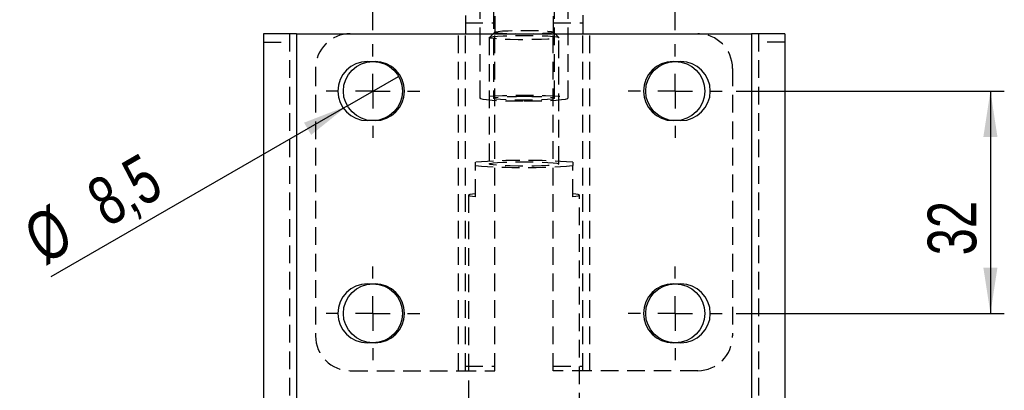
# Model space of a CAD drawing. Extents: x 121 to 968, y 26 to 742.
# Tile 8 of 10: x 826 to 968, y 570 to 623. Entities that reach past the tile are written whole.
import ezdxf

# ---------------------------------------------------------------- set-up
doc = ezdxf.new("R2010")
doc.units = 0
doc.header["$LTSCALE"] = 2
doc.linetypes.add('HIDDEN', pattern=[1.905, 1.27, -0.635])
doc.layers.get('0').update_dxf_attribs({"linetype": 'CONTINUOUS'})
doc.styles.add('SLDTEXTSTYLE0', font='TXT', dxfattribs={"width": 0.75})
doc.dimstyles.new('SLDDIMSTYLE2', dxfattribs={"dimtxt": 7, "dimasz": 6.604, "dimexe": 0, "dimexo": 0.0625, "dimgap": 1.75, "dimtad": 1, "dimdec": 0, "dimrnd": 1e-09, "dimzin": 12, "dimtxsty": 'SLDTEXTSTYLE0', "dimsah": 1, "dimcen": 0.09, "dimazin": 3, "dimtfac": 1, "dimtdec": 0, "dimtmove": 0, "dimatfit": 3, "dimtolj": 1, "dimtzin": 12})
doc.dimstyles.new('SLDDIMSTYLE3', dxfattribs={"dimtxt": 7, "dimasz": 6.604, "dimexe": 0, "dimexo": 0.0625, "dimgap": 1.75, "dimtad": 1, "dimdec": 3, "dimrnd": 1e-09, "dimzin": 12, "dimtxsty": 'SLDTEXTSTYLE0', "dimsah": 1, "dimcen": 0.09, "dimazin": 3, "dimtfac": 1, "dimtdec": 3, "dimtofl": 0, "dimtmove": 0, "dimatfit": 3, "dimtolj": 1, "dimtzin": 12})
doc.dimstyles.new('SLDDIMSTYLE4', dxfattribs={"dimtxt": 7, "dimasz": 6.604, "dimexe": 0, "dimexo": 0.0625, "dimgap": 1.75, "dimtad": 1, "dimdec": 3, "dimrnd": 1e-09, "dimzin": 12, "dimtxsty": 'SLDTEXTSTYLE0', "dimblk1": 'NONE', "dimsah": 1, "dimcen": 0, "dimazin": 3, "dimtfac": 1, "dimtdec": 3, "dimtmove": 0, "dimatfit": 3, "dimtolj": 1, "dimtzin": 12})

# ---------------------------------------------------------------- blocks, each defined once
blk = doc.blocks.new('_D_5')
at = {"color": 179, "linetype": 'CONTINUOUS'}
for p, q in [((876.93, 621.85), (876.93, 630.76)), ((920.43, 621.85), (920.43, 630.76)), ((876.93, 628.76), (864.23, 628.76)), ((920.43, 628.76), (876.93, 628.76)), ((920.43, 628.76), (948.52, 628.76))]:
    blk.add_line(p, q, dxfattribs=at)
for points in [[(876.93, 628.76), (870.33, 629.78), (870.33, 627.75)], [(920.43, 628.76), (927.03, 627.75), (927.03, 629.78)]]:
    blk.add_solid(points, dxfattribs=at)
at = {"color": 179, "linetype": 'CONTINUOUS', "insert": (932.49, 637.79, -21.43), "char_height": 7, "attachment_point": 1, "style": 'SLDTEXTSTYLE0'}
blk.add_mtext('44', dxfattribs=at)
blk = doc.blocks.new('_D_6')
at = {"color": 179, "linetype": 'CONTINUOUS'}
for p, q in [((929.18, 613.1), (967.79, 613.1)), ((965.79, 613.1), (965.79, 581.1)), ((929.18, 581.1), (967.79, 581.1))]:
    blk.add_line(p, q, dxfattribs=at)
for points in [[(965.79, 613.1), (964.77, 606.49), (966.8, 606.49)], [(965.79, 581.1), (966.8, 587.7), (964.77, 587.7)]]:
    blk.add_solid(points, dxfattribs=at)
at = {"color": 179, "linetype": 'CONTINUOUS', "insert": (956.76, 589.46, -21.43), "char_height": 7, "attachment_point": 1, "rotation": 90, "style": 'SLDTEXTSTYLE0'}
blk.add_mtext('32', dxfattribs=at)
blk = doc.blocks.new('_D_7')
at = {"color": 179, "linetype": 'CONTINUOUS'}
for q in [(880.61, 615.22), (830.59, 586.34)]:
    blk.add_line((873.25, 610.97), q, dxfattribs=at)
blk.add_solid([(873.25, 610.97), (867.02, 608.55), (868.04, 606.79)], dxfattribs=at)
at = {"color": 179, "linetype": 'CONTINUOUS', "char_height": 7, "attachment_point": 1, "rotation": 30, "style": 'SLDTEXTSTYLE0'}
for s, insert in [('8,5', (835.19, 599.48, -21.43)), ('%%c', (826.1, 594.11, -21.43))]:
    blk.add_mtext(s, dxfattribs=dict(at, insert=insert))
blk = doc.blocks.new('_NONE')
blk = doc.blocks.new('SW_CENTERMARKSYMBOL_13')
at = {"color": 0, "linetype": 'CONTINUOUS'}
for p, q in [((0, 5), (0, 6.75)), ((0, 0), (0, 2.5)), ((-5, 0), (-6.75, 0)), ((0, 0), (-2.5, 0)), ((0, 0), (0, -2.5)), ((0, 0), (2.5, 0)), ((5, 0), (6.75, 0)), ((0, -5), (0, -6.75))]:
    blk.add_line(p, q, dxfattribs=at)
blk = doc.blocks.new('SW_CENTERMARKSYMBOL_14')
at = {"color": 0, "linetype": 'CONTINUOUS'}
for p, q in [((0, 5), (0, 6.75)), ((0, 0), (0, 2.5)), ((-5, 0), (-6.75, 0)), ((0, 0), (-2.5, 0)), ((0, 0), (0, -2.5)), ((0, 0), (2.5, 0)), ((5, 0), (6.75, 0)), ((0, -5), (0, -6.75))]:
    blk.add_line(p, q, dxfattribs=at)
blk = doc.blocks.new('SW_CENTERMARKSYMBOL_15')
at = {"color": 0, "linetype": 'CONTINUOUS'}
for p, q in [((0, 5), (0, 6.75)), ((0, 0), (0, 2.5)), ((-5, 0), (-6.75, 0)), ((0, 0), (-2.5, 0)), ((0, 0), (0, -2.5)), ((0, 0), (2.5, 0)), ((5, 0), (6.75, 0)), ((0, -5), (0, -6.75))]:
    blk.add_line(p, q, dxfattribs=at)
blk = doc.blocks.new('SW_CENTERMARKSYMBOL_16')
at = {"color": 0, "linetype": 'CONTINUOUS'}
for p, q in [((0, 5), (0, 6.75)), ((0, 0), (0, 2.5)), ((-5, 0), (-6.75, 0)), ((0, 0), (-2.5, 0)), ((0, 0), (0, -2.5)), ((0, 0), (2.5, 0)), ((5, 0), (6.75, 0)), ((0, -5), (0, -6.75))]:
    blk.add_line(p, q, dxfattribs=at)

msp = doc.modelspace()

# ---------------------------------------------------------------- linework, layer by layer
at = {"color": 7, "linetype": 'HIDDEN'}
for p, q in [((892.330786, 667.964055), (892.330786, 612.073177)), ((905.030786, 612.073177), (905.030786, 667.964055)), ((894.280786, 636.026409), (894.280786, 612.073177)), ((903.080786, 612.073177), (903.080786, 636.026409)), ((890.230091, 622.913931), (894.480091, 622.913931)), ((902.881482, 622.913931), (907.131481, 622.913931)), ((864.930785, 621.347991), (864.930785, 530.847986)), ((865.930787, 621.347991), (865.930787, 530.847986)), ((889.230091, 572.847989), (889.230091, 621.347991)), ((890.230091, 572.847989), (890.230091, 621.347991)), ((893.680786, 620.804531), (893.680786, 602.607057)), ((894.456067, 621.586547), (893.690567, 620.824036)), ((894.480091, 572.847989), (894.480091, 621.347991)), ((902.881482, 572.847989), (902.881482, 621.347991)), ((903.671005, 620.824036), (902.905506, 621.586547)), ((903.680786, 602.607057), (903.680786, 620.804531)), ((907.131481, 572.847989), (907.131481, 621.347991)), ((908.131482, 572.847989), (908.131482, 621.347991)), ((931.430785, 621.347991), (931.430785, 530.847986)), ((932.430787, 621.347991), (932.430787, 530.847986)), ((861.180785, 620.131695), (864.930785, 620.131695)), ((936.180788, 620.131695), (932.430787, 620.131695)), ((868.680787, 616.347988), (868.680787, 577.847992)), ((928.680785, 616.347988), (928.680785, 577.847992)), ((891.680786, 602.365394), (891.680786, 602.848724)), ((891.680786, 597.874162), (891.680786, 602.365394)), ((905.680786, 602.848724), (905.680786, 602.365394)), ((905.680786, 597.874162), (905.680786, 602.365394)), ((890.680786, 598.115829), (890.680786, 513.780479)), ((906.680787, 513.780479), (906.680787, 598.115829)), ((873.680786, 572.847989), (889.230091, 572.847989)), ((889.230091, 572.847989), (894.480091, 572.847989)), ((890.230091, 573.495892), (894.480091, 573.495892)), ((902.881482, 573.495892), (907.131481, 573.495892)), ((908.131482, 572.847989), (902.881482, 572.847989)), ((923.680787, 572.847989), (908.131482, 572.847989))]:
    msp.add_line(p, q, dxfattribs=at)
at = {"color": 7, "linetype": 'CONTINUOUS'}
for p, q in [((890.230091, 623.97394), (890.230091, 621.347991)), ((894.480091, 623.883401), (894.480091, 621.347991)), ((902.881482, 623.885178), (902.881482, 621.347991)), ((907.131481, 624.041297), (907.131481, 621.347991)), ((861.180785, 621.347991), (861.180785, 530.847986)), ((865.930787, 621.347991), (861.180785, 621.347991)), ((865.930787, 621.347991), (865.930787, 530.847986)), ((865.930787, 621.347991), (931.430785, 621.347991)), ((931.430785, 621.347991), (931.430785, 530.847986)), ((936.180788, 621.347991), (931.430785, 621.347991)), ((936.180788, 621.347991), (936.180788, 530.847986)), ((876.130786, 617.34799), (877.230786, 617.34799)), ((920.130786, 617.34799), (921.230786, 617.34799)), ((877.230786, 608.847992), (876.130786, 608.847992)), ((921.230786, 608.847992), (920.130786, 608.847992)), ((876.130786, 585.347992), (877.230786, 585.347992)), ((920.130786, 585.347992), (921.230786, 585.347992)), ((877.230786, 576.84799), (876.130786, 576.84799)), ((921.230786, 576.84799), (920.130786, 576.84799))]:
    msp.add_line(p, q, dxfattribs=at)
at = {"color": 7, "linetype": 'HIDDEN', "flags": 128}
for points in [[(893.680786, 620.804531), (893.815562, 620.876477), (894.212623, 620.944549), (894.850564, 621.00507), (895.694993, 621.054781), (896.700387, 621.091002), (897.812545, 621.111778), (898.97151, 621.115987), (900.114802, 621.103411), (901.180786, 621.074718), (902.111994, 621.03146), (902.858225, 620.975968), (903.379249, 620.911234), (903.646978, 620.840748), (903.646978, 620.76831), (903.379249, 620.697823), (902.858225, 620.633089), (902.111994, 620.577601), (901.180786, 620.534343), (900.114802, 620.505651), (898.97151, 620.49307), (897.812545, 620.497284), (896.700387, 620.518059), (895.694993, 620.554277), (894.850564, 620.603987), (894.212623, 620.664512), (893.815562, 620.73258), (893.680786, 620.804531)], [(894.447786, 621.570037), (894.580774, 621.635721), (894.97138, 621.697281), (895.595062, 621.750844), (896.412631, 621.793048), (897.372717, 621.821237), (898.414994, 621.833642), (899.473971, 621.829485), (900.48311, 621.809025), (901.379002, 621.773549), (902.105355, 621.725284), (902.61653, 621.667267), (902.880408, 621.60314), (902.880408, 621.53693), (902.61653, 621.472803), (902.105355, 621.414785), (901.379002, 621.36652), (900.48311, 621.331044), (899.473971, 621.310585), (898.414994, 621.306428), (897.372717, 621.318833), (896.412631, 621.347026), (895.595062, 621.389226), (894.97138, 621.442792), (894.580774, 621.504349), (894.447786, 621.570037)], [(898.680786, 611.676955), (899.959032, 611.685065), (901.184946, 611.709063), (902.308339, 611.74797), (903.28322, 611.800191), (904.069677, 611.863588), (904.635512, 611.935568), (904.95756, 612.013177), (905.022636, 612.093245), (904.828076, 612.172493), (904.381845, 612.247673), (903.702212, 612.315708), (902.817002, 612.373815), (901.762454, 612.419614), (900.581742, 612.45123), (899.323205, 612.467368), (898.038367, 612.467368), (896.77983, 612.45123), (895.599119, 612.419614), (894.544571, 612.373815), (893.65936, 612.315708), (892.979727, 612.247673), (892.533496, 612.172493), (892.338936, 612.093245), (892.404012, 612.013177), (892.72606, 611.935568), (893.291895, 611.863588), (894.078352, 611.800191), (895.053233, 611.74797), (896.176626, 611.709063), (897.402541, 611.685065), (898.680786, 611.676955)], [(898.680786, 612.347727), (899.775022, 612.339099), (900.800502, 612.313767), (901.692793, 612.273314), (902.395829, 612.220288), (902.865435, 612.158016), (903.072104, 612.090417), (903.00285, 612.02173), (902.662025, 611.956281), (902.071044, 611.898174), (901.267041, 611.851064), (900.300534, 611.817908), (899.232252, 611.800794), (898.12932, 611.800794), (897.061038, 611.817908), (896.094531, 611.851064), (895.290528, 611.898174), (894.699547, 611.956281), (894.358722, 612.02173), (894.289468, 612.090417), (894.496137, 612.158016), (894.965743, 612.220288), (895.668779, 612.273314), (896.56107, 612.313767), (897.586551, 612.339099), (898.680786, 612.347727)], [(893.680786, 602.607057), (893.815562, 602.679008), (894.212623, 602.74708), (894.850564, 602.807601), (895.694993, 602.857311), (896.700387, 602.893529), (897.812545, 602.914304), (898.97151, 602.918518), (900.114802, 602.905937), (901.180786, 602.877245), (902.111994, 602.833991), (902.858225, 602.778499), (903.379249, 602.713765), (903.646978, 602.643278), (903.646978, 602.57084), (903.379249, 602.500354), (902.858225, 602.43562), (902.111994, 602.380128), (901.180786, 602.336873), (900.114802, 602.308181), (898.97151, 602.295597), (897.812545, 602.299814), (896.700387, 602.320586), (895.694993, 602.356807), (894.850564, 602.406518), (894.212623, 602.467039), (893.815562, 602.535111), (893.680786, 602.607057)], [(891.680786, 597.874162), (891.248566, 597.931129), (890.934819, 597.991032), (890.744549, 598.052931), (890.680786, 598.115829), (890.744549, 598.178727), (890.934819, 598.240619), (891.248566, 598.300529), (891.680786, 598.357488)], [(905.680786, 598.357488), (906.113007, 598.300529), (906.426753, 598.240619), (906.617024, 598.178727), (906.680787, 598.115829), (906.617024, 598.052931), (906.426753, 597.991032), (906.113007, 597.931129), (905.680786, 597.874162)]]:
    msp.add_lwpolyline(points, dxfattribs=at)
at = {"color": 7, "linetype": 'CONTINUOUS'}
for centre in [(876.930786, 613.09799), (920.430786, 613.09799), (876.930786, 581.09799), (920.430786, 581.09799)]:
    msp.add_circle(centre, 4.25, dxfattribs=at)
at = {"color": 7, "linetype": 'HIDDEN'}
for centre, radius, start, end in [((873.680786, 616.34799), 5, 90, 180), ((923.680786, 616.34799), 5, 0, 90), ((898.680786, 515.092073), 88.03539, 85.43939888, 94.56060112), ((898.680786, 690.121907), 88.035251, 265.4393917, 274.5606083), ((873.680786, 577.84799), 5, 180, 270), ((923.680786, 577.84799), 5, 270, 0)]:
    msp.add_arc(centre, radius, start, end, dxfattribs=at)
at = {"color": 7, "linetype": 'CONTINUOUS'}
for centre, start, end in [((876.130786, 613.09799), 90, 270), ((877.230786, 613.09799), 270, 90), ((920.130786, 613.09799), 90, 270), ((921.230786, 613.09799), 270, 90), ((876.130786, 581.09799), 90, 270), ((877.230786, 581.09799), 270, 90), ((920.130786, 581.09799), 90, 270), ((921.230786, 581.09799), 270, 90)]:
    msp.add_arc(centre, 4.25, start, end, dxfattribs=at)

# ---------------------------------------------------------------- block references
at = {"color": 179, "linetype": 'CONTINUOUS'}
for name, p in [('SW_CENTERMARKSYMBOL_15', (876.930786, 613.09799)), ('SW_CENTERMARKSYMBOL_14', (920.430786, 613.09799)), ('SW_CENTERMARKSYMBOL_16', (876.930786, 581.09799)), ('SW_CENTERMARKSYMBOL_13', (920.430786, 581.09799))]:
    msp.add_blockref(name, p, dxfattribs=at)

# ---------------------------------------------------------------- dimensions: what is measured, and where the dimension line sits
dim = msp.add_linear_dim(base=(876.9307861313, 628.7643701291), p1=(920.4307861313, 619.8479897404), p2=(876.9307861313, 619.8479897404), dimstyle='SLDDIMSTYLE2', dxfattribs=at)
dim.commit()
dim.dimension.update_dxf_attribs({"geometry": '_D_5', "text_midpoint": (940.5025199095, 628.7643701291), "dimtype": 160})
dim = msp.add_diameter_dim_2p(p1=(880.611394, 615.22299), p2=(873.250178, 610.97299), dimstyle='SLDDIMSTYLE4', dxfattribs=at)
dim.commit()
dim.dimension.update_dxf_attribs({"geometry": '_D_7', "text_midpoint": (842.877863, 593.437534), "dimtype": 163})
dim = msp.add_linear_dim(base=(965.786516, 581.09799), p1=(927.180786, 613.09799), p2=(927.180786, 581.09799), angle=90, dimstyle='SLDDIMSTYLE3', dxfattribs=at)
dim.commit()
dim.dimension.update_dxf_attribs({"geometry": '_D_6', "text_midpoint": (965.786516, 597.472296), "dimtype": 160})

doc.saveas('drawing.dxf')
